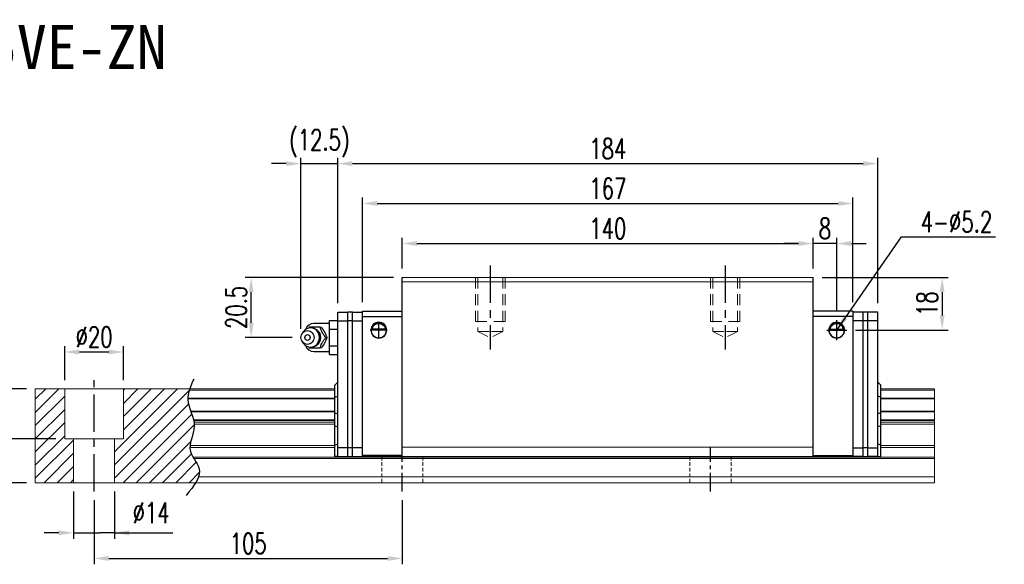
# Model space of a CAD drawing. Header units: millimetres. Extents: x 560 to 1093, y 594 to 1057.
# Tile 3 of 3: x 757 to 1093, y 594 to 780. Entities that reach past the tile are written whole.
import ezdxf
from ezdxf.enums import TextEntityAlignment as Align

# ---------------------------------------------------------------- set-up
doc = ezdxf.new("R2010")
doc.units = ezdxf.units.MM
doc.header["$PDSIZE"] = -1
for name, pattern in [('CENTER', [10.16, 6.35, -1.27, 1.27, -1.27]), ('DASHED', [0.75, 0.5, -0.25]), ('HIDDEN', [1.905, 1.27, -0.635])]:
    doc.linetypes.add(name, pattern=pattern)
for name, color, linetype in [('2', 7, 'Continuous'), ('CHA', 2, 'Continuous'), ('CL', 1, 'CENTER'), ('DIM', 4, 'Continuous'), ('HID', 2, 'DASHED'), ('OUT', 3, 'Continuous')]:
    doc.layers.add(name, color=color, linetype=linetype)
doc.styles.add('DIM-7', font='SIMPLEX.shx', dxfattribs={"width": 0.7, "bigfont": 'chineset.shx'})
doc.styles.add('T', font='kaiu.ttf')
doc.dimstyles.new('CNS', dxfattribs={"dimtxt": 3.5, "dimasz": 2.5, "dimexe": 1, "dimexo": 1.5, "dimgap": 0.09, "dimtad": 0, "dimdsep": 46, "dimtxsty": 'DIM-7', "dimcen": 0.09, "dimclrd": 1, "dimclre": 1, "dimclrt": 4, "dimadec": 0, "dimazin": 0, "dimtfac": 1, "dimtix": 1, "dimtmove": 2, "dimatfit": 3, "dimfxl": 1, "dimtvp": 0.971429, "dimtolj": 1, "dimarcsym": 0})

# ---------------------------------------------------------------- blocks, each defined once
blk = doc.blocks.new('*D14')
at = {"color": 7, "lineweight": -2}
for p, q in [((887.45, 694.74), (887.45, 705.26)), ((1027.45, 694.74), (1027.45, 705.26)), ((892.45, 703.26), (1022.45, 703.26))]:
    blk.add_line(p, q, dxfattribs=at)
at = {"color": 7}
for points in [[(892.45, 704.1), (892.45, 702.43), (887.45, 703.26)], [(1022.45, 704.1), (1022.45, 702.43), (1027.45, 703.26)]]:
    blk.add_solid(points, dxfattribs=at)
at = {"layer": 'DEFPOINTS', "color": 0}
for p in [(1027.45, 703.26), (887.45, 691.74), (1027.45, 691.74)]:
    blk.add_point(p, dxfattribs=at)
at = {"color": 7, "insert": (957.45, 708.36), "char_height": 7, "attachment_point": 5, "style": 'DIM-7'}
blk.add_mtext('\\A1;140', dxfattribs=at)
blk = doc.blocks.new('*D16')
at = {"color": 7, "lineweight": -2}
for p, q in [((1027.45, 694.74), (1027.45, 705.26)), ((1035.45, 680.16), (1035.45, 705.26)), ((1022.45, 703.26), (1017.45, 703.26)), ((1035.45, 703.26), (1027.45, 703.26)), ((1040.45, 703.26), (1045.45, 703.26))]:
    blk.add_line(p, q, dxfattribs=at)
at = {"color": 7}
for points in [[(1022.45, 704.1), (1022.45, 702.43), (1027.45, 703.26)], [(1040.45, 704.1), (1040.45, 702.43), (1035.45, 703.26)]]:
    blk.add_solid(points, dxfattribs=at)
at = {"layer": 'DEFPOINTS', "color": 0}
for p in [(1027.45, 703.26), (1027.45, 691.74), (1035.45, 677.16)]:
    blk.add_point(p, dxfattribs=at)
at = {"color": 7, "insert": (1031.45, 708.36), "char_height": 7, "attachment_point": 5, "style": 'DIM-7'}
blk.add_mtext('\\A1;8', dxfattribs=at)
blk = doc.blocks.new('*D17')
at = {"color": 7, "lineweight": -2}
for p, q in [((1030.45, 691.74), (1073.36, 691.74)), ((1071.36, 686.74), (1071.36, 678.74)), ((1041.87, 673.74), (1073.36, 673.74))]:
    blk.add_line(p, q, dxfattribs=at)
at = {"color": 7}
for points in [[(1070.53, 686.74), (1072.19, 686.74), (1071.36, 691.74)], [(1070.53, 678.74), (1072.19, 678.74), (1071.36, 673.74)]]:
    blk.add_solid(points, dxfattribs=at)
at = {"layer": 'DEFPOINTS', "color": 0}
for p in [(1027.45, 691.74), (1038.87, 673.74), (1071.36, 673.74)]:
    blk.add_point(p, dxfattribs=at)
at = {"color": 7, "insert": (1066.26, 682.74), "char_height": 7, "attachment_point": 5, "rotation": 90, "style": 'DIM-7'}
blk.add_mtext('\\A1;18', dxfattribs=at)
blk = doc.blocks.new('*D19')
at = {"color": 7, "lineweight": -2}
for p, q in [((782.45, 615.74), (782.45, 593.91)), ((887.45, 615.74), (887.45, 593.91)), ((787.45, 595.91), (882.45, 595.91))]:
    blk.add_line(p, q, dxfattribs=at)
at = {"color": 7}
for points in [[(787.45, 596.74), (787.45, 595.08), (782.45, 595.91)], [(882.45, 596.74), (882.45, 595.08), (887.45, 595.91)]]:
    blk.add_solid(points, dxfattribs=at)
at = {"layer": 'DEFPOINTS', "color": 0}
for p in [(782.45, 618.74), (887.45, 618.74), (887.45, 595.91)]:
    blk.add_point(p, dxfattribs=at)
at = {"color": 7, "insert": (834.95, 601.01), "char_height": 7, "attachment_point": 5, "style": 'DIM-7'}
blk.add_mtext('\\A1;105', dxfattribs=at)
blk = doc.blocks.new('*D20')
at = {"color": 7, "lineweight": -2}
for p, q in [((772.45, 656.74), (772.45, 668.29)), ((792.45, 656.74), (792.45, 668.29)), ((777.45, 666.29), (787.45, 666.29))]:
    blk.add_line(p, q, dxfattribs=at)
at = {"color": 7}
for points in [[(777.45, 667.12), (777.45, 665.45), (772.45, 666.29)], [(787.45, 667.12), (787.45, 665.45), (792.45, 666.29)]]:
    blk.add_solid(points, dxfattribs=at)
at = {"layer": 'DEFPOINTS', "color": 0}
for p in [(792.45, 666.29), (772.45, 653.74), (792.45, 653.74)]:
    blk.add_point(p, dxfattribs=at)
at = {"color": 7, "insert": (782.45, 671.39), "char_height": 7, "attachment_point": 5, "style": 'DIM-7'}
blk.add_mtext('\\A1;%%C20', dxfattribs=at)
blk = doc.blocks.new('*D21')
at = {"color": 7, "lineweight": -2}
for p, q in [((759.45, 653.74), (749.55, 653.74)), ((751.55, 648.74), (751.55, 641.74)), ((769.45, 636.74), (749.55, 636.74))]:
    blk.add_line(p, q, dxfattribs=at)
at = {"color": 7}
for points in [[(750.72, 648.74), (752.39, 648.74), (751.55, 653.74)], [(750.72, 641.74), (752.39, 641.74), (751.55, 636.74)]]:
    blk.add_solid(points, dxfattribs=at)
at = {"layer": 'DEFPOINTS', "color": 0}
for p in [(762.45, 653.74), (751.55, 636.74), (772.45, 636.74)]:
    blk.add_point(p, dxfattribs=at)
at = {"color": 7, "insert": (746.45, 645.24), "char_height": 7, "attachment_point": 5, "rotation": 90, "style": 'DIM-7'}
blk.add_mtext('\\A1;17', dxfattribs=at)
blk = doc.blocks.new('*D18')
at = {"color": 7, "lineweight": -2}
for p, q in [((759.45, 653.74), (735.59, 653.74)), ((737.59, 648.74), (737.59, 626.74)), ((759.45, 621.74), (735.59, 621.74))]:
    blk.add_line(p, q, dxfattribs=at)
at = {"color": 7}
for points in [[(736.76, 648.74), (738.43, 648.74), (737.59, 653.74)], [(736.76, 626.74), (738.43, 626.74), (737.59, 621.74)]]:
    blk.add_solid(points, dxfattribs=at)
at = {"layer": 'DEFPOINTS', "color": 0}
for p in [(762.45, 653.74), (737.59, 621.74), (762.45, 621.74)]:
    blk.add_point(p, dxfattribs=at)
at = {"color": 7, "insert": (732.49, 637.74), "char_height": 7, "attachment_point": 5, "rotation": 90, "style": 'DIM-7'}
blk.add_mtext('\\A1;32', dxfattribs=at)
blk = doc.blocks.new('*D22')
at = {"layer": 'DEFPOINTS', "color": 0}
for p in [(1040.95, 716.91), (873.95, 680.24), (1040.95, 680.24)]:
    blk.add_point(p, dxfattribs=at)
at = {"layer": 'DIM', "color": 7, "lineweight": -2}
for p, q in [((873.95, 683.24), (873.95, 718.91)), ((1040.95, 683.24), (1040.95, 718.91)), ((878.95, 716.91), (1035.95, 716.91))]:
    blk.add_line(p, q, dxfattribs=at)
at = {"layer": 'DIM', "color": 7}
for points in [[(878.95, 717.74), (878.95, 716.08), (873.95, 716.91)], [(1035.95, 717.74), (1035.95, 716.08), (1040.95, 716.91)]]:
    blk.add_solid(points, dxfattribs=at)
at = {"layer": 'DIM', "color": 7, "insert": (957.45, 722.01), "char_height": 7, "attachment_point": 5, "style": 'DIM-7'}
blk.add_mtext('\\A1;167', dxfattribs=at)
blk = doc.blocks.new('*D26')
at = {"color": 7, "lineweight": -2}
for p, q in [((775.45, 618.74), (775.45, 602.65)), ((789.45, 618.74), (789.45, 602.65)), ((770.45, 604.65), (765.45, 604.65)), ((775.45, 604.65), (780.45, 604.65)), ((780.45, 604.65), (784.45, 604.65)), ((789.45, 604.65), (784.45, 604.65)), ((789.45, 604.65), (809.32, 604.65)), ((794.45, 604.65), (799.45, 604.65))]:
    blk.add_line(p, q, dxfattribs=at)
at = {"color": 7}
for points in [[(770.45, 605.48), (770.45, 603.82), (775.45, 604.65)], [(794.45, 605.48), (794.45, 603.82), (789.45, 604.65)]]:
    blk.add_solid(points, dxfattribs=at)
at = {"layer": 'DEFPOINTS', "color": 0}
for p in [(775.45, 621.74), (789.45, 621.74), (789.45, 604.65)]:
    blk.add_point(p, dxfattribs=at)
at = {"color": 7, "insert": (801.88, 611.45), "char_height": 7, "attachment_point": 5, "style": 'DIM-7'}
blk.add_mtext('\\A1;%%C14', dxfattribs=at)
blk = doc.blocks.new('*D97')
at = {"layer": 'DEFPOINTS', "color": 0}
for p in [(835.97, 691.74), (887.45, 691.74), (852.95, 671.24)]:
    blk.add_point(p, dxfattribs=at)
at = {"layer": 'DIM', "color": 7, "lineweight": -2}
for p, q in [((884.45, 691.74), (833.97, 691.74)), ((835.97, 676.24), (835.97, 686.74)), ((849.95, 671.24), (833.97, 671.24))]:
    blk.add_line(p, q, dxfattribs=at)
at = {"layer": 'DIM', "color": 7}
for points in [[(835.14, 686.74), (836.8, 686.74), (835.97, 691.74)], [(835.14, 676.24), (836.8, 676.24), (835.97, 671.24)]]:
    blk.add_solid(points, dxfattribs=at)
at = {"layer": 'DIM', "color": 7, "insert": (830.87, 681.49), "char_height": 7, "attachment_point": 5, "rotation": 90, "style": 'DIM-7'}
blk.add_mtext('\\A1;20.5', dxfattribs=at)
blk = doc.blocks.new('*D98')
at = {"color": 7, "lineweight": -2}
for p, q in [((852.95, 674.24), (852.95, 732.49)), ((865.45, 682.89), (865.45, 732.49)), ((847.95, 730.49), (842.95, 730.49)), ((852.95, 730.49), (865.45, 730.49)), ((870.45, 730.49), (875.45, 730.49))]:
    blk.add_line(p, q, dxfattribs=at)
at = {"color": 7}
for points in [[(847.95, 731.32), (847.95, 729.66), (852.95, 730.49)], [(870.45, 731.32), (870.45, 729.66), (865.45, 730.49)]]:
    blk.add_solid(points, dxfattribs=at)
at = {"layer": 'DEFPOINTS', "color": 0}
for p in [(865.45, 730.49), (865.45, 679.89), (852.95, 671.24)]:
    blk.add_point(p, dxfattribs=at)
at = {"color": 7, "insert": (859.2, 737.42), "char_height": 7, "attachment_point": 5, "style": 'DIM-7'}
blk.add_mtext('\\A1;(12.5)', dxfattribs=at)
blk = doc.blocks.new('*D139')
at = {"layer": 'DEFPOINTS', "color": 0}
for p in [(1049.45, 730.49), (865.45, 679.89), (1049.45, 679.89)]:
    blk.add_point(p, dxfattribs=at)
at = {"layer": 'DIM', "color": 7, "lineweight": -2}
for p, q in [((865.45, 682.89), (865.45, 732.49)), ((1049.45, 682.89), (1049.45, 732.49)), ((870.45, 730.49), (1044.45, 730.49))]:
    blk.add_line(p, q, dxfattribs=at)
at = {"layer": 'DIM', "color": 7}
for points in [[(870.45, 731.32), (870.45, 729.66), (865.45, 730.49)], [(1044.45, 731.32), (1044.45, 729.66), (1049.45, 730.49)]]:
    blk.add_solid(points, dxfattribs=at)
at = {"layer": 'DIM', "color": 7, "insert": (957.45, 735.59), "char_height": 7, "attachment_point": 5, "style": 'DIM-7'}
blk.add_mtext('\\A1;184', dxfattribs=at)

msp = doc.modelspace()

# ---------------------------------------------------------------- hatches: boundary and pattern name
at = {"layer": 'DIM'}
h = msp.add_hatch(dxfattribs=at)
h.set_pattern_fill('ANSI31', color=0, style=0)
h.set_pattern_definition([(45, (458.502, 480.9535), (-2.245064, 2.245064), [])])
edge = h.paths.add_edge_path()
edge.add_spline(control_points=[(815.352, 646.166), (814.888, 647.467), (814.426, 648.843), (814.382, 650.22), (814.381, 650.305)], knot_values=[7.0410379, 7.0410379, 7.0410379, 7.0410379, 11.0834181, 11.3490412, 11.3490412, 11.3490412, 11.3490412], degree=3, periodic=0)
edge.add_spline(control_points=[(814.381, 650.305), (814.38, 650.403), (814.381, 650.501), (814.383, 650.599)], knot_values=[6.7346274, 6.7346274, 6.7346274, 6.7346274, 7.0410379, 7.0410379, 7.0410379, 7.0410379], degree=3, periodic=0)
edge.add_spline(control_points=[(814.383, 650.599), (814.408, 651.503), (814.598, 652.407), (814.884, 653.311)], knot_values=[3.908874, 3.908874, 3.908874, 3.908874, 6.7346274, 6.7346274, 6.7346274, 6.7346274], degree=3, periodic=0)
edge.add_spline(control_points=[(814.884, 653.311), (814.929, 653.452), (814.976, 653.594), (815.025, 653.735)], knot_values=[3.466366, 3.466366, 3.466366, 3.466366, 3.908874, 3.908874, 3.908874, 3.908874], degree=3, periodic=0)
edge.add_line((815.022, 653.735), (792.45, 653.735))
edge.add_line((792.45, 653.735), (792.45, 636.735))
edge.add_line((792.45, 636.735), (789.45, 636.735))
edge.add_line((789.45, 636.735), (789.45, 621.735))
edge.add_line((789.45, 621.735), (817.093, 621.735))
edge.add_spline(control_points=[(817.093, 621.735), (817.497, 622.406), (817.829, 623.073), (818.054, 623.735)], knot_values=[35.0876755, 35.0876755, 35.0876755, 35.0876755, 37.2888756, 37.2888756, 37.2888756, 37.2888756], degree=3, periodic=0)
edge.add_spline(control_points=[(818.054, 623.735), (818.412, 624.789), (818.594, 626.912), (817.094, 628.961), (816.413, 630.028)], knot_values=[27.949439, 27.949439, 27.949439, 27.949439, 31.4503537, 35.0876755, 35.0876755, 35.0876755, 35.0876755], degree=3, periodic=0)
edge.add_spline(control_points=[(816.413, 630.028), (816.338, 630.146), (816.264, 630.264), (816.192, 630.382)], knot_values=[27.5490533, 27.5490533, 27.5490533, 27.5490533, 27.949439, 27.949439, 27.949439, 27.949439], degree=3, periodic=0)
edge.add_spline(control_points=[(816.192, 630.382), (815.79, 631.04), (815.227, 632.12), (815.114, 633.254), (815.118, 633.693)], knot_values=[23.9494384, 23.9494384, 23.9494384, 23.9494384, 26.1777675, 27.5490533, 27.5490533, 27.5490533, 27.5490533], degree=3, periodic=0)
edge.add_spline(control_points=[(815.118, 633.693), (815.121, 633.927), (815.137, 634.162), (815.164, 634.4)], knot_values=[23.2175338, 23.2175338, 23.2175338, 23.2175338, 23.9494384, 23.9494384, 23.9494384, 23.9494384], degree=3, periodic=0)
edge.add_spline(control_points=[(815.164, 634.4), (815.407, 636.541), (816.652, 639.036), (816.577, 641.452), (816.56, 641.674)], knot_values=[15.9420699, 15.9420699, 15.9420699, 15.9420699, 22.5462419, 23.2175338, 23.2175338, 23.2175338, 23.2175338], degree=3, periodic=0)
edge.add_spline(control_points=[(816.56, 641.674), (816.543, 641.91), (816.514, 642.146), (816.476, 642.381)], knot_values=[15.228195, 15.228195, 15.228195, 15.228195, 15.9420699, 15.9420699, 15.9420699, 15.9420699], degree=3, periodic=0)
edge.add_spline(control_points=[(816.476, 642.381), (816.449, 642.548), (816.418, 642.715), (816.383, 642.882)], knot_values=[14.7203513, 14.7203513, 14.7203513, 14.7203513, 15.228195, 15.228195, 15.228195, 15.228195], degree=3, periodic=0)
edge.add_spline(control_points=[(816.383, 642.882), (816.363, 642.975), (816.342, 643.068), (816.32, 643.16)], knot_values=[14.4372251, 14.4372251, 14.4372251, 14.4372251, 14.7203513, 14.7203513, 14.7203513, 14.7203513], degree=3, periodic=0)
edge.add_spline(control_points=[(816.32, 643.16), (816.103, 644.072), (815.778, 644.974), (815.457, 645.872)], knot_values=[11.6531458, 11.6531458, 11.6531458, 11.6531458, 14.4372251, 14.4372251, 14.4372251, 14.4372251], degree=3, periodic=0)
edge.add_spline(control_points=[(815.457, 645.872), (815.422, 645.97), (815.387, 646.068), (815.352, 646.166)], knot_values=[11.3490412, 11.3490412, 11.3490412, 11.3490412, 11.6531458, 11.6531458, 11.6531458, 11.6531458], degree=3, periodic=0)
edge.add_line((815.352, 646.166), (815.352, 646.166))
h.paths.add_polyline_path([(772.45, 653.735), (762.45, 653.735), (762.45, 621.735), (775.45, 621.735), (775.45, 636.735), (772.45, 636.735)])

# ---------------------------------------------------------------- linework, layer by layer
at = {"linetype": 'Continuous', "lineweight": 15}
for p, q in [((887.45, 630.635), (1027.45, 630.635)), ((816.192, 630.382), (1068.719, 630.382)), ((816.413, 630.028), (1068.719, 630.028))]:
    msp.add_line(p, q, dxfattribs=at)
at = {"layer": '2', "color": 0, "linetype": 'Continuous'}
for p, q in [((887.45, 630.635), (887.45, 691.735)), ((1027.45, 630.635), (1027.45, 691.735)), ((865.45, 679.885), (868.95, 679.885)), ((865.45, 676.885), (865.45, 679.885)), ((868.95, 630.635), (868.95, 679.885)), ((870.45, 679.885), (868.95, 679.885)), ((870.45, 679.885), (873.95, 679.885)), ((870.45, 676.885), (870.45, 679.885)), ((873.95, 680.235), (887.45, 680.235)), ((873.95, 630.635), (873.95, 680.235)), ((873.95, 678.335), (887.45, 678.335)), ((1040.95, 680.235), (1027.45, 680.235)), ((1040.95, 678.335), (1027.45, 678.335)), ((1040.95, 680.235), (1040.95, 630.635)), ((1044.45, 679.885), (1040.95, 679.885)), ((1044.45, 676.885), (1044.45, 679.885)), ((1045.95, 679.885), (1044.45, 679.885)), ((1045.95, 679.885), (1045.95, 630.635)), ((1049.45, 679.885), (1045.95, 679.885)), ((1049.45, 676.885), (1049.45, 679.885)), ((862.65, 676.035), (857.367, 676.035)), ((862.65, 677.009), (865.45, 677.009)), ((862.65, 674.122), (862.65, 677.009)), ((865.45, 630.635), (865.45, 676.885)), ((865.45, 676.885), (868.95, 676.885)), ((870.45, 676.885), (868.95, 676.885)), ((870.45, 630.635), (870.45, 676.885)), ((870.45, 676.885), (873.95, 676.885)), ((1044.45, 676.885), (1040.95, 676.885)), ((1044.45, 630.635), (1044.45, 676.885)), ((1045.95, 676.885), (1044.45, 676.885)), ((1049.45, 676.885), (1045.95, 676.885)), ((1049.45, 633.635), (1049.45, 676.885)), ((853.747, 673.194), (853.383, 672.66)), ((862.65, 674.122), (865.45, 674.122)), ((862.65, 668.349), (862.65, 674.122)), ((881.759, 674.01), (877.142, 674.01)), ((881.731, 674.035), (877.17, 674.035)), ((1033.142, 674.01), (1037.759, 674.01)), ((1033.17, 674.035), (1037.731, 674.035)), ((853.383, 669.811), (853.747, 669.276)), ((862.65, 665.462), (862.65, 668.349)), ((862.65, 668.349), (865.45, 668.349)), ((857.367, 666.435), (862.65, 666.435)), ((862.65, 665.462), (865.45, 665.462)), ((864.45, 655.035), (865.45, 656.035)), ((864.45, 650.888), (864.45, 655.035)), ((1050.45, 655.035), (1049.45, 656.035)), ((1050.45, 650.888), (1050.45, 655.035)), ((864.45, 650.888), (865.45, 651.252)), ((864.45, 645.583), (864.45, 650.888)), ((1050.45, 650.888), (1049.45, 651.252)), ((1050.45, 645.583), (1050.45, 650.888)), ((864.45, 645.583), (865.45, 645.219)), ((864.45, 641.114), (864.45, 645.583)), ((1050.45, 645.583), (1049.45, 645.219)), ((1050.45, 641.114), (1050.45, 645.583)), ((864.45, 634.524), (864.45, 641.114)), ((864.45, 641.114), (865.45, 640.75)), ((1050.45, 641.114), (1049.45, 640.75)), ((1050.45, 634.524), (1050.45, 641.114)), ((864.45, 634.524), (865.45, 634.938)), ((864.45, 630.635), (864.45, 634.524)), ((1050.45, 634.524), (1049.45, 634.938)), ((1050.45, 630.635), (1050.45, 634.524)), ((865.45, 630.635), (864.45, 630.635)), ((868.95, 633.635), (865.45, 633.635)), ((865.45, 630.635), (868.95, 630.635)), ((870.45, 633.635), (868.95, 633.635)), ((868.95, 630.635), (870.45, 630.635)), ((873.95, 633.635), (870.45, 633.635)), ((870.45, 630.635), (873.95, 630.635)), ((887.45, 631.034), (873.95, 631.034)), ((873.95, 630.635), (887.45, 630.635)), ((1027.45, 631.034), (1040.95, 631.034)), ((1040.95, 630.635), (1027.45, 630.635)), ((1040.95, 633.635), (1044.45, 633.635)), ((1044.45, 630.635), (1040.95, 630.635)), ((1045.95, 633.635), (1044.45, 633.635)), ((1044.45, 630.635), (1045.95, 630.635)), ((1045.95, 633.635), (1049.45, 633.635)), ((1049.45, 630.635), (1045.95, 630.635)), ((1049.45, 630.635), (1049.45, 633.635)), ((1049.45, 630.635), (1050.45, 630.635))]:
    msp.add_line(p, q, dxfattribs=at)
for centre, radius, start, end in [((857.367, 673.035), 3, 89.99998, 161.42204), ((879.45, 673.735), 2.7, 90, 270), ((879.45, 673.735), 2.6, 90, 270), ((879.45, 673.735), 2.7, 270, 90), ((879.45, 673.735), 2.6, 270, 90), ((1035.45, 673.735), 2.7, 90, 270), ((1035.45, 673.735), 2.6, 90, 270), ((1035.45, 673.735), 2.7, 270, 90), ((1035.45, 673.735), 2.6, 270, 90), ((857.367, 669.435), 3, 198.57796, 270.00002)]:
    msp.add_arc(centre, radius, start, end, dxfattribs=at)
at = {"layer": '2', "color": 0, "linetype": 'Continuous', "extrusion": (0, 0, -1)}
for centre, start, end in [((-879.45, 673.735), 7.49472, 90), ((-879.45, 673.735), 90, 172.50528), ((-1035.45, 673.735), 7.49472, 90), ((-1035.45, 673.735), 90, 172.50528)]:
    msp.add_arc(centre, 2.3, start, end, dxfattribs=at)
at = {"layer": '2', "color": 0, "linetype": 'Continuous'}
for centre, major_axis, start_param, end_param in [((856.201, 671.235), (0, -3.3), 3.1415926, 4.0769035), ((856.201, 671.235), (0, -3.3), 0, 3.1415927), ((857.016, 671.235), (0, -2.962), 0.4233297, 2.6987264), ((856.201, 671.235), (0, -3.3), 5.3479724, 6.2831853)]:
    msp.add_ellipse(centre, major_axis=major_axis, ratio=0.9238797, start_param=start_param, end_param=end_param, dxfattribs=at)
for major_axis in [(0, -2.4), (0, -1)]:
    msp.add_ellipse((855.168, 671.235), major_axis=major_axis, ratio=0.9238797, dxfattribs=at)
for points, degree in [([(855.758, 674.735), (855.67, 674.621), (855.582, 674.505), (855.494, 674.388)], 3), ([(859.492, 674.735), (859.906, 674.735)], 1), ([(861.358, 671.235), (861.773, 671.235)], 1), ([(877.17, 674.035), (877.16, 674.027), (877.151, 674.019), (877.142, 674.01)], 3), ([(881.759, 674.01), (881.75, 674.019), (881.74, 674.027), (881.731, 674.035)], 3), ([(1033.142, 674.01), (1033.151, 674.019), (1033.16, 674.027), (1033.17, 674.035)], 3), ([(1037.731, 674.035), (1037.74, 674.027), (1037.75, 674.019), (1037.759, 674.01)], 3), ([(855.513, 668.057), (855.595, 667.949), (855.676, 667.842), (855.758, 667.736)], 3), ([(856.223, 667.957), (856.28, 667.953), (856.337, 667.952), (856.394, 667.952)], 3), ([(859.906, 667.735), (859.492, 667.735)], 1)]:
    msp.add_open_spline(points, degree=degree, dxfattribs=at)
for points, knots in [([(859.491, 674.735), (858.773, 674.735), (858.005, 674.735), (856.697, 674.735), (856.21, 674.735), (855.758, 674.735)], [0, 0, 0, 0, 0.5, 0.5, 1, 1, 1, 1]), ([(859.501, 671.235), (859.5, 671.486), (859.445, 671.983), (859.187, 672.71), (858.76, 673.368), (858.185, 673.912), (857.5, 674.301), (856.82, 674.506), (856.383, 674.525), (856.2, 674.517)], [0, 0, 0, 0, 0.1424122, 0.2912277, 0.4421098, 0.5939693, 0.7455107, 0.8956214, 1, 1, 1, 1]), ([(861.358, 671.236), (861.093, 671.581), (860.825, 671.936), (860.409, 672.565), (860.248, 672.833), (859.979, 673.361), (859.868, 673.623), (859.664, 674.17), (859.576, 674.455), (859.492, 674.735)], [0, 0, 0, 0, 0.316279, 0.316279, 0.5305075, 0.5305075, 0.7443494, 0.7443494, 1, 1, 1, 1]), ([(859.906, 674.735), (860.319, 674.188), (860.717, 673.603), (861.37, 672.381), (861.601, 671.786), (861.773, 671.236)], [0, 0, 0, 0, 0.5, 0.5, 1, 1, 1, 1]), ([(877.142, 674.01), (877.168, 674.242), (877.23, 674.47), (877.402, 674.875), (877.513, 675.06), (877.829, 675.461), (878.057, 675.656), (878.477, 675.9), (878.658, 675.979), (878.971, 676.066), (879.093, 676.09), (879.295, 676.111), (879.373, 676.115), (879.45, 676.115)], [0, 0, 0, 0, 0.187135, 0.187135, 0.3722972, 0.3722972, 0.651232, 0.651232, 0.8354912, 0.8354912, 0.9393137, 0.9393137, 1, 1, 1, 1]), ([(879.45, 676.115), (879.576, 676.115), (879.704, 676.104), (879.999, 676.053), (880.162, 676.004), (880.601, 675.821), (880.857, 675.648), (881.249, 675.255), (881.402, 675.048), (881.613, 674.628), (881.686, 674.42), (881.742, 674.14), (881.752, 674.076), (881.759, 674.01)], [0, 0, 0, 0, 0.0998047, 0.0998047, 0.2515472, 0.2515472, 0.5439534, 0.5439534, 0.769985, 0.769985, 0.9482846, 0.9482846, 1, 1, 1, 1]), ([(1035.45, 676.115), (1035.324, 676.115), (1035.197, 676.104), (1034.902, 676.053), (1034.738, 676.004), (1034.299, 675.821), (1034.043, 675.648), (1033.652, 675.255), (1033.499, 675.048), (1033.288, 674.628), (1033.215, 674.42), (1033.159, 674.14), (1033.149, 674.076), (1033.142, 674.01)], [0, 0, 0, 0, 0.0998047, 0.0998047, 0.2515472, 0.2515472, 0.5439534, 0.5439534, 0.769985, 0.769985, 0.9482846, 0.9482846, 1, 1, 1, 1]), ([(1037.759, 674.01), (1037.733, 674.242), (1037.671, 674.47), (1037.499, 674.875), (1037.388, 675.06), (1037.071, 675.461), (1036.844, 675.656), (1036.424, 675.9), (1036.243, 675.979), (1035.929, 676.066), (1035.808, 676.09), (1035.605, 676.111), (1035.528, 676.115), (1035.45, 676.115)], [0, 0, 0, 0, 0.187135, 0.187135, 0.3722972, 0.3722972, 0.651232, 0.651232, 0.8354912, 0.8354912, 0.9393137, 0.9393137, 1, 1, 1, 1]), ([(856.542, 667.958), (856.589, 667.961), (856.885, 667.988), (857.416, 668.14), (858.077, 668.486), (858.638, 668.97), (859.078, 669.564), (859.377, 670.242), (859.488, 670.816), (859.501, 671.149), (859.501, 671.235)], [0, 0, 0, 0, 0.0297339, 0.1848987, 0.3380427, 0.4898314, 0.6411412, 0.7929758, 0.9463445, 1, 1, 1, 1]), ([(859.492, 667.736), (859.595, 668.081), (859.706, 668.436), (859.96, 669.065), (860.086, 669.333), (860.379, 669.861), (860.548, 670.123), (860.927, 670.67), (861.143, 670.955), (861.358, 671.235)], [0, 0, 0, 0, 0.316279, 0.316279, 0.5305075, 0.5305075, 0.7443494, 0.7443494, 1, 1, 1, 1]), ([(861.773, 671.235), (861.602, 670.688), (861.376, 670.103), (860.725, 668.881), (860.321, 668.286), (859.906, 667.736)], [0, 0, 0, 0, 0.5, 0.5, 1, 1, 1, 1]), ([(855.758, 667.735), (856.217, 667.735), (856.711, 667.735), (858.06, 667.735), (858.783, 667.735), (859.491, 667.735)], [0, 0, 0, 0, 0.5, 0.5, 1, 1, 1, 1])]:
    msp.add_open_spline(points, degree=3, knots=knots, dxfattribs=at)
at = {"layer": 'CL', "color": 0, "ltscale": 2}
for p, q in [((917.45, 695.735), (917.45, 667.11)), ((997.45, 695.735), (997.45, 667.11)), ((782.45, 618.735), (782.45, 656.735))]:
    msp.add_line(p, q, dxfattribs=at)
at = {"layer": 'CL', "color": 0}
for p, q in [((887.45, 618.735), (887.45, 633.885)), ((992.45, 618.735), (992.45, 633.885))]:
    msp.add_line(p, q, dxfattribs=at)
at = {"layer": 'DIM', "color": 0}
for p, q in [((879.45, 670.846), (879.45, 676.625)), ((1035.45, 670.313), (1035.45, 677.158)), ((882.34, 673.735), (876.561, 673.735)), ((1032.028, 673.735), (1038.873, 673.735))]:
    msp.add_line(p, q, dxfattribs=at)
msp.add_open_spline([(816.44, 657.063), (815.356, 654.725), (812.89, 649.408), (818.604, 641.326), (813.176, 632.923), (820.723, 625.729), (816.466, 620.586), (813.805, 617.371)], degree=3, knots=[0, 0, 0, 0, 7.306661, 16.6133617, 25.3207242, 31.5867608, 42.0326146, 42.0326146, 42.0326146, 42.0326146], dxfattribs=at)
at = {"layer": 'HID', "color": 0, "linetype": 'HIDDEN', "lineweight": 0, "ltscale": 3}
for p, q in [((913.2, 673.235), (917.45, 671.11)), ((921.7, 673.235), (917.45, 671.11)), ((993.2, 673.235), (997.45, 671.11)), ((1001.7, 673.235), (997.45, 671.11))]:
    msp.add_line(p, q, dxfattribs=at)
at = {"layer": 'HID', "color": 0, "linetype": 'HIDDEN', "lineweight": 0}
for p, q in [((880.45, 621.735), (880.45, 630.635)), ((894.45, 621.735), (894.45, 630.635)), ((985.45, 621.735), (985.45, 630.635)), ((999.45, 621.735), (999.45, 630.635))]:
    msp.add_line(p, q, dxfattribs=at)
at = {"layer": 'HID', "color": 0, "linetype": 'HIDDEN', "lineweight": 0, "ltscale": 3}
for points in [[(912.45, 691.735), (912.45, 676.735), (917.45, 676.735)], [(913.2, 691.735), (913.2, 673.235), (917.45, 673.235)], [(921.7, 691.735), (921.7, 673.235), (917.45, 673.235)], [(922.45, 691.735), (922.45, 676.735), (917.45, 676.735)], [(992.45, 691.735), (992.45, 676.735), (997.45, 676.735)], [(993.2, 691.735), (993.2, 673.235), (997.45, 673.235)], [(1001.7, 691.735), (1001.7, 673.235), (997.45, 673.235)], [(1002.45, 691.735), (1002.45, 676.735), (997.45, 676.735)]]:
    msp.add_lwpolyline(points, dxfattribs=at)
at = {"layer": 'OUT', "color": 0, "linetype": 'Continuous', "lineweight": 15}
for p, q in [((1027.45, 691.735), (887.45, 691.735)), ((1027.45, 690.235), (887.45, 690.235)), ((762.45, 653.735), (864.45, 653.735)), ((762.45, 653.311), (762.45, 653.735)), ((762.45, 650.599), (762.45, 653.311)), ((772.45, 636.735), (772.45, 653.735)), ((792.45, 636.735), (792.45, 653.735)), ((814.884, 653.311), (864.45, 653.311)), ((1050.45, 653.735), (1068.719, 653.735)), ((1050.45, 653.311), (1068.719, 653.311)), ((1068.719, 653.311), (1068.719, 653.735)), ((1068.719, 650.599), (1068.719, 653.311)), ((762.45, 650.305), (762.45, 650.599)), ((762.45, 646.166), (762.45, 650.305)), ((814.381, 650.305), (864.45, 650.305)), ((814.383, 650.599), (864.45, 650.599)), ((1050.45, 650.599), (1068.719, 650.599)), ((1050.45, 650.305), (1068.719, 650.305)), ((1068.719, 650.305), (1068.719, 650.599)), ((1068.719, 646.166), (1068.719, 650.305)), ((762.45, 645.872), (762.45, 646.166)), ((762.45, 643.16), (762.45, 645.872)), ((815.352, 646.166), (864.45, 646.166)), ((815.457, 645.872), (864.45, 645.872)), ((1050.45, 646.166), (1068.719, 646.166)), ((1050.45, 645.872), (1068.719, 645.872)), ((1068.719, 645.872), (1068.719, 646.166)), ((1068.719, 643.16), (1068.719, 645.872)), ((762.45, 642.882), (762.45, 643.16)), ((762.45, 642.381), (762.45, 642.882)), ((762.45, 641.674), (762.45, 642.381)), ((762.45, 634.4), (762.45, 641.674)), ((816.32, 643.16), (864.45, 643.16)), ((816.383, 642.882), (864.45, 642.882)), ((816.476, 642.381), (864.45, 642.381)), ((816.56, 641.674), (864.45, 641.674)), ((1050.45, 643.16), (1068.719, 643.16)), ((1050.45, 642.882), (1068.719, 642.882)), ((1050.45, 642.381), (1068.719, 642.381)), ((1050.45, 641.674), (1068.719, 641.674)), ((1068.719, 642.882), (1068.719, 643.16)), ((1068.719, 642.381), (1068.719, 642.882)), ((1068.719, 641.674), (1068.719, 642.381)), ((1068.719, 634.4), (1068.719, 641.674)), ((762.45, 633.693), (762.45, 634.4)), ((772.45, 636.735), (792.45, 636.735)), ((775.45, 621.735), (775.45, 636.735)), ((789.45, 621.735), (789.45, 636.735)), ((815.164, 634.4), (864.45, 634.4)), ((1050.45, 634.4), (1068.719, 634.4)), ((1068.719, 633.693), (1068.719, 634.4)), ((762.45, 630.382), (762.45, 633.693)), ((815.118, 633.693), (864.45, 633.693)), ((1027.45, 633.885), (887.45, 633.885)), ((1050.45, 633.693), (1068.719, 633.693)), ((1068.719, 630.382), (1068.719, 633.693)), ((762.45, 630.028), (762.45, 630.382)), ((762.45, 623.735), (762.45, 630.028)), ((1068.719, 630.028), (1068.719, 630.382)), ((1068.719, 623.735), (1068.719, 630.028)), ((762.45, 621.735), (762.45, 623.735)), ((762.45, 621.735), (1068.719, 621.735)), ((818.054, 623.735), (1068.719, 623.735)), ((1068.719, 621.735), (1068.719, 623.735))]:
    msp.add_line(p, q, dxfattribs=at)

# ---------------------------------------------------------------- texts
at = {"layer": 'CHA', "color": 7, "style": 'T'}
msp.add_text('TRH45VE-ZN', height=15, dxfattribs=at).set_placement((756.141, 770.131), align=Align.MIDDLE)
at = {"layer": 'DIM', "color": 0, "insert": (1064.062, 707.131), "char_height": 7, "attachment_point": 7, "style": 'DIM-7'}
msp.add_mtext('\\A1;4-%%C5.2', dxfattribs=at)

# ---------------------------------------------------------------- dimensions: what is measured, and where the dimension line sits
at = {"color": 0}
for base, p1, p2, text, override, picture, middle in [((865.45, 730.49), (852.95, 671.235), (865.45, 679.885), '(<>)', {"dimscale": 2, "dimgap": 0.8, "dimtad": 1, "dimclrd": 7, "dimclre": 7, "dimclrt": 7, "dimadec": 2, "dimazin": 2, "dimtmove": 1}, '*D98', (859.2, 737.424)), ((792.45, 666.286), (772.45, 653.735), (792.45, 653.735), '%%C<>', {"dimscale": 2, "dimgap": 0.8, "dimtad": 1, "dimclrd": 7, "dimclre": 7, "dimclrt": 7, "dimtmove": 1}, '*D20', (782.45, 671.386))]:
    dim = msp.add_linear_dim(base=base, p1=p1, p2=p2, text=text, dimstyle='CNS', override=override, dxfattribs=at)
    dim.commit()
    dim.dimension.update_dxf_attribs({"geometry": picture, "text_midpoint": middle})
for base, p1, p2, override, picture, middle in [((1027.45, 703.263), (887.45, 691.735), (1027.45, 691.735), {"dimscale": 2, "dimgap": 0.8, "dimtad": 1, "dimclrd": 7, "dimclre": 7, "dimclrt": 7, "dimadec": 2, "dimazin": 2, "dimtmove": 1}, '*D14', (957.45, 708.363)), ((1027.45, 703.263), (1035.45, 677.158), (1027.45, 691.735), {"dimscale": 2, "dimgap": 0.8, "dimtad": 1, "dimclrd": 7, "dimclre": 7, "dimclrt": 7, "dimadec": 2, "dimazin": 2, "dimtmove": 1}, '*D16', (1031.45, 708.363)), ((887.45, 595.909), (782.45, 618.735), (887.45, 618.735), {"dimscale": 2, "dimgap": 0.8, "dimtad": 1, "dimclrd": 7, "dimclre": 7, "dimclrt": 7, "dimtmove": 1}, '*D19', (834.95, 601.009))]:
    dim = msp.add_linear_dim(base=base, p1=p1, p2=p2, dimstyle='CNS', override=override, dxfattribs=at)
    dim.commit()
    dim.dimension.update_dxf_attribs({"geometry": picture, "text_midpoint": middle})
for base, p1, p2, override, picture, middle in [((1071.359, 673.735), (1027.45, 691.735), (1038.873, 673.735), {"dimscale": 2, "dimgap": 0.8, "dimtad": 1, "dimclrd": 7, "dimclre": 7, "dimclrt": 7, "dimadec": 2, "dimazin": 2, "dimtmove": 1}, '*D17', (1066.259, 682.735)), ((737.592, 621.735), (762.45, 653.735), (762.45, 621.735), {"dimscale": 2, "dimgap": 0.8, "dimtad": 1, "dimclrd": 7, "dimclre": 7, "dimclrt": 7, "dimtmove": 1}, '*D18', (732.492, 637.735)), ((751.552, 636.735), (762.45, 653.735), (772.45, 636.735), {"dimscale": 2, "dimgap": 0.8, "dimtad": 1, "dimclrd": 7, "dimclre": 7, "dimclrt": 7, "dimtmove": 1}, '*D21', (746.452, 645.235))]:
    dim = msp.add_linear_dim(base=base, p1=p1, p2=p2, angle=90, dimstyle='CNS', override=override, dxfattribs=at)
    dim.commit()
    dim.dimension.update_dxf_attribs({"geometry": picture, "text_midpoint": middle})
dim = msp.add_linear_dim(base=(789.45, 604.652), p1=(775.45, 621.735), p2=(789.45, 621.735), angle=180, text='%%C<>', dimstyle='CNS', override={"dimscale": 2, "dimgap": 0.8, "dimclrd": 7, "dimclre": 7, "dimclrt": 7, "dimtmove": 0}, dxfattribs=at)
dim.commit()
dim.dimension.update_dxf_attribs({"geometry": '*D26', "text_midpoint": (801.884, 604.652), "dimtype": 160})
at = {"layer": 'DIM', "color": 0}
for base, p1, p2, angle, picture, middle in [((1049.45, 730.49), (865.45, 679.885), (1049.45, 679.885), 180, '*D139', (957.45, 735.59)), ((835.97, 691.735), (852.95, 671.235), (887.45, 691.735), 90, '*D97', (830.87, 681.485))]:
    dim = msp.add_linear_dim(base=base, p1=p1, p2=p2, angle=angle, dimstyle='CNS', override={"dimscale": 2, "dimgap": 0.8, "dimtad": 1, "dimclrd": 7, "dimclre": 7, "dimclrt": 7, "dimtmove": 1}, dxfattribs=at)
    dim.commit()
    dim.dimension.update_dxf_attribs({"geometry": picture, "text_midpoint": middle})
dim = msp.add_linear_dim(base=(1040.95, 716.911), p1=(873.95, 680.235), p2=(1040.95, 680.235), dimstyle='CNS', override={"dimscale": 2, "dimgap": 0.8, "dimtad": 1, "dimclrd": 7, "dimclre": 7, "dimclrt": 7, "dimtmove": 1}, dxfattribs=at)
dim.commit()
dim.dimension.update_dxf_attribs({"geometry": '*D22', "text_midpoint": (957.45, 722.011)})

# ---------------------------------------------------------------- leaders
at = {"layer": 'DIM', "color": 0, "annotation_type": 0, "has_hookline": 1, "hookline_direction": 0, "text_width": 25.433}
msp.add_leader([(1035.45, 673.735), (1057.462, 705.531), (1062.462, 705.531)], dimstyle='CNS', override={"dimscale": 2, "dimgap": 0.8, "dimtad": 1, "dimclrd": 7, "dimclre": 4, "dimtmove": 1}, dxfattribs=at)

doc.saveas('drawing.dxf')
